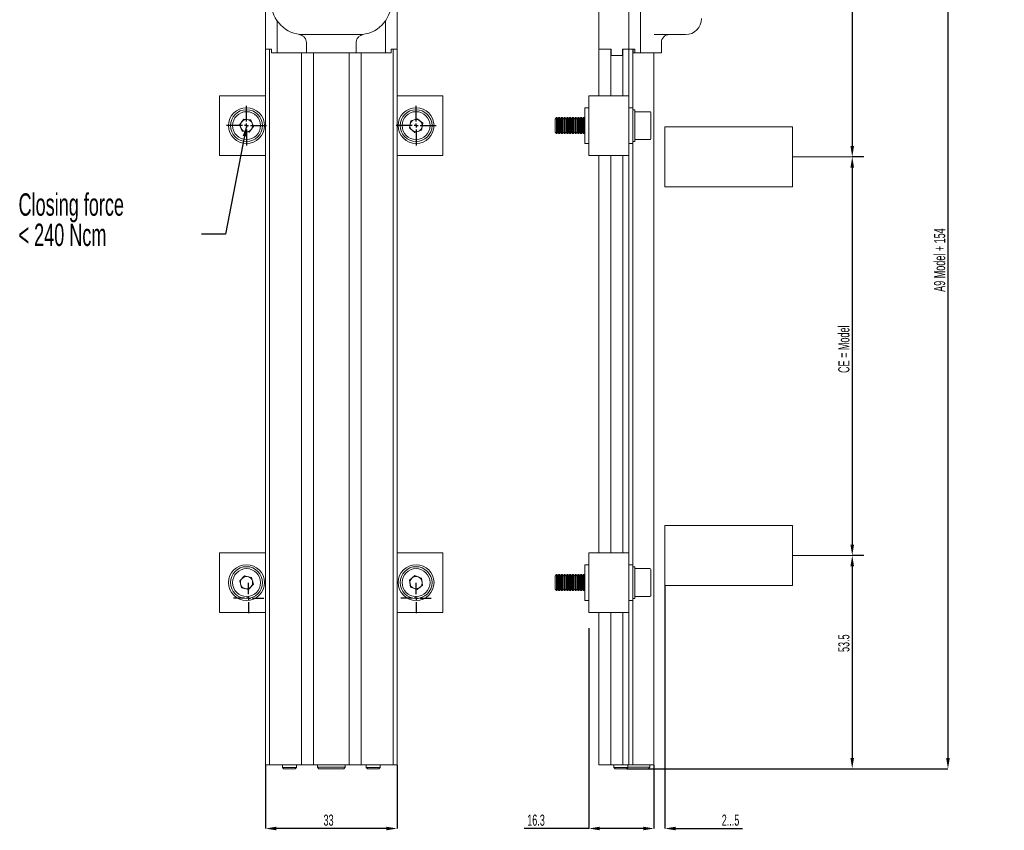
# Model space of a CAD drawing. Header units: millimetres. Extents: x -62 to 393, y 50 to 404.
# Tile 1 of 5: x -62 to 185, y 50 to 253. Entities that reach past the tile are written whole.
import ezdxf

# ---------------------------------------------------------------- set-up
doc = ezdxf.new("R2010")
doc.units = ezdxf.units.MM
doc.header["$PDSIZE"] = -1
doc.layers.add('LINEE_SOTTILI', color=7, linetype='Continuous')
doc.styles.add('SLDTEXTSTYLE2', font='TXT', dxfattribs={"width": 0.605})
doc.dimstyles.new('SLDDIMSTYLE0', dxfattribs={"dimtxt": 2.8, "dimasz": 2.7, "dimexe": 0, "dimexo": 0.0625, "dimgap": 0.7, "dimtad": 1, "dimtoh": 1, "dimlfac": 2, "dimrnd": 1e-09, "dimzin": 12, "dimdsep": 46, "dimtxsty": 'SLDTEXTSTYLE2', "dimsah": 1, "dimcen": 0.09, "dimadec": 0, "dimazin": 0, "dimtfac": 1, "dimtofl": 0, "dimtmove": 0, "dimatfit": 3, "dimfxl": 1, "dimtolj": 1, "dimtzin": 12, "dimarcsym": 0})
doc.dimstyles.new('SLDDIMSTYLE1', dxfattribs={"dimtxt": 0, "dimasz": 2.7, "dimexe": 0, "dimexo": 0.0625, "dimgap": 0, "dimtad": 0, "dimtih": 1, "dimtoh": 1, "dimdec": 0, "dimrnd": 1e-09, "dimzin": 0, "dimdsep": 46, "dimtxsty": 'Standard', "dimsah": 1, "dimcen": 0.09, "dimadec": 0, "dimazin": 0, "dimtfac": 2.7, "dimtdec": 0, "dimtofl": 0, "dimtmove": 0, "dimatfit": 3, "dimfxl": 1, "dimtolj": 1, "dimtzin": 0, "dimarcsym": 0})
doc.dimstyles.new('SLDDIMSTYLE2', dxfattribs={"dimtxt": 2.8, "dimasz": 2.7, "dimexe": 0, "dimexo": 0.0625, "dimgap": 0.7, "dimtad": 1, "dimtoh": 1, "dimlfac": 2, "dimrnd": 1e-09, "dimzin": 12, "dimdsep": 46, "dimtxsty": 'SLDTEXTSTYLE2', "dimsah": 1, "dimcen": 0.09, "dimadec": 0, "dimazin": 0, "dimtfac": 1, "dimtofl": 0, "dimtmove": 0, "dimatfit": 3, "dimfxl": 1, "dimtolj": 1, "dimtzin": 12, "dimarcsym": 0})

# ---------------------------------------------------------------- blocks, each defined once
blk = doc.blocks.new('*D4')
at = {"layer": 'Defpoints', "color": 0}
for p in [(0.1, 66.56), (33.1, 66.56), (0.1, 50.56)]:
    blk.add_point(p, dxfattribs=at)
at = {"layer": 'LINEE_SOTTILI', "color": 0, "lineweight": -2}
for p, q in [((0.1, 66.49), (0.1, 50.56)), ((33.1, 66.49), (33.1, 50.56)), ((30.4, 50.56), (2.8, 50.56))]:
    blk.add_line(p, q, dxfattribs=at)
at = {"layer": 'LINEE_SOTTILI', "color": 0}
for points in [[(2.8, 51.01), (2.8, 50.11), (0.1, 50.56)], [(30.4, 51.01), (30.4, 50.11), (33.1, 50.56)]]:
    blk.add_solid(points, dxfattribs=at)
at = {"layer": 'LINEE_SOTTILI', "color": 0, "insert": (15.92, 54.06), "char_height": 2.8, "attachment_point": 2, "style": 'SLDTEXTSTYLE2'}
blk.add_mtext('\\A1;33', dxfattribs=at)
blk = doc.blocks.new('SW_NOTE_2')
at = {"layer": 'LINEE_SOTTILI', "color": 0, "char_height": 2.8, "attachment_point": 1, "style": 'SLDTEXTSTYLE2'}
for s, insert in [('Closing force', (-22.95, 5.1)), ('< 240 Ncm', (-22.95, 1.3))]:
    blk.add_mtext(s, dxfattribs=dict(at, insert=insert))
blk = doc.blocks.new('SW_CENTERMARKSYMBOL_0')
at = {"layer": 'LINEE_SOTTILI', "color": 0}
for p, q in [((0, 0.5), (0, 1.9)), ((-0.5, 0), (-1.9, 0)), ((0, 0), (-0.25, 0)), ((0, 0), (0, 0.25)), ((0, 0), (0, -0.25)), ((0, 0), (0.25, 0)), ((0.5, 0), (1.9, 0)), ((0, -0.5), (0, -1.9))]:
    blk.add_line(p, q, dxfattribs=at)
blk = doc.blocks.new('SW_CENTERMARKSYMBOL_1')
at = {"layer": 'LINEE_SOTTILI', "color": 0}
for p, q in [((0, 0.5), (0, 1.9)), ((-0.5, 0), (-1.9, 0)), ((0, 0), (-0.25, 0)), ((0, 0), (0, 0.25)), ((0, 0), (0, -0.25)), ((0, 0), (0.25, 0)), ((0, -0.5), (0, -1.9)), ((0.5, 0), (1.9, 0))]:
    blk.add_line(p, q, dxfattribs=at)
blk = doc.blocks.new('SW_CENTERMARKSYMBOL_2')
at = {"layer": 'LINEE_SOTTILI', "color": 0}
for p, q in [((0, 0.5), (0, 2.5)), ((-0.5, 0), (-2.5, 0)), ((0, 0), (-0.25, 0)), ((0, 0), (0, 0.25)), ((0, 0), (0, -0.25)), ((0, 0), (0.25, 0)), ((0.5, 0), (2.5, 0)), ((0, -0.5), (0, -2.5))]:
    blk.add_line(p, q, dxfattribs=at)
blk = doc.blocks.new('SW_CENTERMARKSYMBOL_3')
at = {"layer": 'LINEE_SOTTILI', "color": 0}
for p, q in [((0, 0.5), (0, 2.5)), ((-0.5, 0), (-2.5, 0)), ((0, 0), (-0.25, 0)), ((0, 0), (0, 0.25)), ((0, 0), (0, -0.25)), ((0, 0), (0.25, 0)), ((0.5, 0), (2.5, 0)), ((0, -0.5), (0, -2.5))]:
    blk.add_line(p, q, dxfattribs=at)
blk = doc.blocks.new('*D10')
at = {"layer": 'Defpoints', "color": 0}
for p in [(110.7, 319.56), (147.2, 219.06), (150.08, 219.06)]:
    blk.add_point(p, dxfattribs=at)
at = {"layer": 'LINEE_SOTTILI', "color": 0, "lineweight": -2}
for p, q in [((110.76, 319.56), (147.2, 319.56)), ((147.2, 316.86), (147.2, 221.76)), ((150.02, 219.06), (147.2, 219.06))]:
    blk.add_line(p, q, dxfattribs=at)
at = {"layer": 'LINEE_SOTTILI', "color": 0}
for points in [[(146.75, 316.86), (147.65, 316.86), (147.2, 319.56)], [(146.75, 221.76), (147.65, 221.76), (147.2, 219.06)]]:
    blk.add_solid(points, dxfattribs=at)
at = {"layer": 'LINEE_SOTTILI', "color": 0, "insert": (143.7, 266), "char_height": 2.8, "attachment_point": 2, "rotation": 90, "style": 'SLDTEXTSTYLE2'}
blk.add_mtext('\\A1;100.5', dxfattribs=at)
blk = doc.blocks.new('*D11')
at = {"layer": 'Defpoints', "color": 0}
for p in [(150.08, 219.06), (147.2, 119.06), (150.08, 119.06)]:
    blk.add_point(p, dxfattribs=at)
at = {"layer": 'LINEE_SOTTILI', "color": 0, "lineweight": -2}
for p, q in [((150.02, 219.06), (147.2, 219.06)), ((147.2, 216.36), (147.2, 121.76)), ((150.02, 119.06), (147.2, 119.06))]:
    blk.add_line(p, q, dxfattribs=at)
at = {"layer": 'LINEE_SOTTILI', "color": 0}
for points in [[(146.75, 216.36), (147.65, 216.36), (147.2, 219.06)], [(146.75, 121.76), (147.65, 121.76), (147.2, 119.06)]]:
    blk.add_solid(points, dxfattribs=at)
at = {"layer": 'LINEE_SOTTILI', "color": 0, "insert": (143.7, 170.79), "char_height": 2.8, "attachment_point": 2, "rotation": 90, "style": 'SLDTEXTSTYLE2'}
blk.add_mtext('\\A1;CE = Model', dxfattribs=at)
blk = doc.blocks.new('*D12')
at = {"layer": 'Defpoints', "color": 0}
for p in [(150.08, 119.06), (96.1, 65.56), (147.2, 65.56)]:
    blk.add_point(p, dxfattribs=at)
at = {"layer": 'LINEE_SOTTILI', "color": 0, "lineweight": -2}
for p, q in [((150.02, 119.06), (147.2, 119.06)), ((147.2, 116.36), (147.2, 68.26)), ((96.16, 65.56), (147.2, 65.56))]:
    blk.add_line(p, q, dxfattribs=at)
at = {"layer": 'LINEE_SOTTILI', "color": 0}
for points in [[(146.75, 116.36), (147.65, 116.36), (147.2, 119.06)], [(146.75, 68.26), (147.65, 68.26), (147.2, 65.56)]]:
    blk.add_solid(points, dxfattribs=at)
at = {"layer": 'LINEE_SOTTILI', "color": 0, "insert": (143.7, 97.05), "char_height": 2.8, "attachment_point": 2, "rotation": 90, "style": 'SLDTEXTSTYLE2'}
blk.add_mtext('\\A1;53.5', dxfattribs=at)
blk = doc.blocks.new('*D15')
at = {"layer": 'Defpoints', "color": 0}
for p in [(110.7, 319.56), (90.65, 65.56), (171.2, 65.56)]:
    blk.add_point(p, dxfattribs=at)
at = {"layer": 'LINEE_SOTTILI', "color": 0, "lineweight": -2}
for p, q in [((110.76, 319.56), (171.2, 319.56)), ((171.2, 316.86), (171.2, 68.26)), ((90.71, 65.56), (171.2, 65.56))]:
    blk.add_line(p, q, dxfattribs=at)
at = {"layer": 'LINEE_SOTTILI', "color": 0}
for points in [[(170.75, 316.86), (171.65, 316.86), (171.2, 319.56)], [(170.75, 68.26), (171.65, 68.26), (171.2, 65.56)]]:
    blk.add_solid(points, dxfattribs=at)
at = {"layer": 'LINEE_SOTTILI', "color": 0, "insert": (167.7, 193.16), "char_height": 2.8, "attachment_point": 2, "rotation": 90, "style": 'SLDTEXTSTYLE2'}
blk.add_mtext('\\A1;A9 Model + 154', dxfattribs=at)
blk = doc.blocks.new('*D16')
at = {"layer": 'Defpoints', "color": 0}
for p in [(81.2, 100.86), (97.5, 66.56), (97.5, 50.56)]:
    blk.add_point(p, dxfattribs=at)
at = {"layer": 'LINEE_SOTTILI', "color": 0, "lineweight": -2}
for p, q in [((81.2, 100.79), (81.2, 50.56)), ((97.5, 66.49), (97.5, 50.56)), ((81.2, 50.56), (64.97, 50.56)), ((94.8, 50.56), (83.9, 50.56))]:
    blk.add_line(p, q, dxfattribs=at)
at = {"layer": 'LINEE_SOTTILI', "color": 0}
for points in [[(83.9, 51.01), (83.9, 50.11), (81.2, 50.56)], [(94.8, 51.01), (94.8, 50.11), (97.5, 50.56)]]:
    blk.add_solid(points, dxfattribs=at)
at = {"layer": 'LINEE_SOTTILI', "color": 0, "insert": (67.93, 54.06), "char_height": 2.8, "attachment_point": 2, "style": 'SLDTEXTSTYLE2'}
blk.add_mtext('\\A1;16.3', dxfattribs=at)
blk = doc.blocks.new('*D17')
at = {"layer": 'Defpoints', "color": 0}
for p in [(100.2, 111.56), (97.5, 66.56), (97.5, 50.56)]:
    blk.add_point(p, dxfattribs=at)
at = {"layer": 'LINEE_SOTTILI', "color": 0, "lineweight": -2}
for p, q in [((100.2, 111.49), (100.2, 50.56)), ((97.5, 66.49), (97.5, 50.56)), ((94.8, 50.56), (92.1, 50.56)), ((102.9, 50.56), (119.65, 50.56))]:
    blk.add_line(p, q, dxfattribs=at)
at = {"layer": 'LINEE_SOTTILI', "color": 0}
for points in [[(94.8, 51.01), (94.8, 50.11), (97.5, 50.56)], [(102.9, 51.01), (102.9, 50.11), (100.2, 50.56)]]:
    blk.add_solid(points, dxfattribs=at)
at = {"layer": 'LINEE_SOTTILI', "color": 0, "insert": (116.69, 54.06), "char_height": 2.8, "attachment_point": 2, "style": 'SLDTEXTSTYLE2'}
blk.add_mtext('\\A1;2...5', dxfattribs=at)

msp = doc.modelspace()

# ---------------------------------------------------------------- linework, layer by layer
at = {"color": 7, "linetype": 'Continuous', "lineweight": 15}
for p, q in [((83.6975, 246.0567), (83.6975, 307.2567)), ((0.1046, 246.0567), (0.1046, 291.3567)), ((33.1046, 246.0567), (33.1046, 291.3567)), ((91.1975, 246.0567), (91.1975, 291.8567)), ((94.0975, 245.1567), (94.0975, 264.8356)), ((3.0046, 245.1567), (3.0046, 253.2004)), ((30.2046, 245.1567), (30.2046, 253.2004)), ((23.6046, 249.7214), (9.6046, 249.7214)), ((105.3975, 249.7214), (97.5497, 249.7214)), ((10.3506, 245.1567), (10.3506, 247.7311)), ((22.8586, 245.1567), (22.8586, 247.7311)), ((99.3475, 245.1567), (99.3475, 247.7227)), ((1.6046, 246.0567), (0.1046, 246.0567)), ((0.1046, 66.5567), (0.1046, 246.0567)), ((0.1046, 246.0567), (1.1046, 246.0567)), ((1.1046, 66.5567), (1.1046, 246.0567)), ((1.6046, 245.1567), (1.6046, 246.0567)), ((3.0046, 245.1567), (1.6046, 245.1567)), ((10.3506, 245.1567), (3.0046, 245.1567)), ((9.1046, 66.5567), (9.1046, 245.1567)), ((22.8586, 245.1567), (10.3506, 245.1567)), ((12.1046, 245.1567), (12.1046, 66.5567)), ((21.1046, 66.5567), (21.1046, 245.1567)), ((30.2046, 245.1567), (22.8586, 245.1567)), ((24.1046, 66.5567), (24.1046, 245.1567)), ((31.6046, 245.1567), (30.2046, 245.1567)), ((33.1046, 246.0567), (31.6046, 246.0567)), ((31.6046, 245.1567), (31.6046, 246.0567)), ((32.1046, 66.5567), (32.1046, 246.0567)), ((32.1046, 246.0567), (33.1046, 246.0567)), ((33.1046, 66.5567), (33.1046, 246.0567)), ((86.7975, 246.0567), (83.6975, 246.0567)), ((83.6975, 234.3837), (83.6975, 246.0567)), ((83.6975, 246.0567), (86.6975, 246.0567)), ((86.6975, 234.3837), (86.6975, 246.0567)), ((86.7975, 244.4567), (86.7975, 246.0567)), ((89.5975, 244.4567), (86.7975, 244.4567)), ((91.1975, 246.0567), (89.5975, 246.0567)), ((89.5975, 244.4567), (89.5975, 246.0567)), ((89.6975, 234.3837), (89.6975, 246.0567)), ((89.6975, 246.0567), (91.1975, 246.0567)), ((92.6975, 246.0567), (91.1975, 246.0567)), ((91.1975, 234.3837), (91.1975, 246.0567)), ((91.1975, 246.0567), (92.1975, 246.0567)), ((92.1975, 231.3837), (92.1975, 246.0567)), ((92.2975, 245.1567), (92.2975, 246.0567)), ((92.6975, 245.1567), (92.2975, 245.1567)), ((92.6975, 245.1567), (92.6975, 246.0567)), ((94.0975, 245.1567), (92.6975, 245.1567)), ((99.3475, 245.1567), (94.0975, 245.1567)), ((97.4975, 66.5567), (97.4975, 245.1567)), ((-11.3954, 234.3837), (-11.3954, 219.3837)), ((-11.3954, 234.3837), (-8.8954, 234.3837)), ((-8.8954, 234.3837), (-1.9103, 234.3837)), ((-1.9103, 234.3837), (0.1046, 234.3837)), ((33.1046, 234.3837), (35.1195, 234.3837)), ((35.1195, 234.3837), (42.1046, 234.3837)), ((42.1046, 234.3837), (44.6046, 234.3837)), ((44.6046, 234.3837), (44.6046, 219.3837)), ((81.1792, 233.7546), (81.1975, 233.7647)), ((81.1975, 234.3837), (83.6975, 234.3837)), ((81.1975, 234.3837), (81.1975, 228.3627)), ((83.6975, 234.3837), (88.6975, 234.3837)), ((88.6975, 234.3837), (91.1975, 234.3837)), ((91.1975, 234.3837), (91.1975, 228.3627)), ((81.1975, 231.3837), (80.1975, 231.3837)), ((80.1975, 231.3837), (80.1975, 222.3837)), ((92.1975, 231.3837), (91.1975, 231.3837)), ((92.1975, 222.3837), (92.1975, 231.3837)), ((92.6975, 230.8837), (92.1975, 230.8837)), ((92.6975, 230.8837), (92.6975, 222.8837)), ((96.4975, 230.3837), (92.6975, 230.3837)), ((96.6975, 230.1837), (96.6975, 223.6096)), ((-6.4045, 227.1055), (-5.3328, 228.518)), ((-5.7171, 225.4712), (-6.4045, 227.1055)), ((-3.5737, 228.2962), (-5.3328, 228.518)), ((-2.8863, 226.6619), (-3.5737, 228.2962)), ((36.1784, 226.3058), (36.516, 228.0464)), ((38.1922, 228.6243), (36.516, 228.0464)), ((38.1922, 228.6243), (39.5308, 227.4616)), ((39.5308, 227.4616), (39.1932, 225.721)), ((73.0875, 228.8837), (72.6975, 228.4937)), ((72.6975, 228.4937), (72.6975, 225.2863)), ((73.1129, 228.8837), (73.0875, 228.8837)), ((73.0875, 224.8994), (73.0875, 228.8837)), ((73.386, 228.4937), (73.1129, 228.8837)), ((73.1129, 228.8837), (73.1129, 227.1339)), ((73.1129, 227.1339), (73.1129, 224.8837)), ((73.6591, 228.8837), (73.386, 228.4937)), ((73.386, 228.4937), (73.386, 227.0851)), ((73.8014, 228.8837), (73.6591, 228.8837)), ((73.6591, 228.8837), (73.6591, 227.1339)), ((73.6591, 227.1339), (73.6591, 224.8837)), ((74.0744, 228.4937), (73.8014, 228.8837)), ((73.8014, 228.8837), (73.8014, 227.1339)), ((73.8014, 227.1339), (73.8014, 224.8837)), ((74.3475, 228.8837), (74.0744, 228.4937)), ((74.0744, 228.4937), (74.0744, 227.0851)), ((74.4898, 228.8837), (74.3475, 228.8837)), ((74.3475, 228.8837), (74.3475, 227.1339)), ((74.3475, 227.1339), (74.3475, 224.8837)), ((74.7629, 228.4937), (74.4898, 228.8837)), ((74.4898, 228.8837), (74.4898, 227.1339)), ((74.4898, 227.1339), (74.4898, 224.8837)), ((75.036, 228.8837), (74.7629, 228.4937)), ((74.7629, 228.4937), (74.7629, 227.0851)), ((75.1783, 228.8837), (75.036, 228.8837)), ((75.036, 228.8837), (75.036, 227.1339)), ((75.036, 227.1339), (75.036, 224.8837)), ((75.4514, 228.4937), (75.1783, 228.8837)), ((75.1783, 228.8837), (75.1783, 227.1339)), ((75.1783, 227.1339), (75.1783, 224.8837)), ((75.7244, 228.8837), (75.4514, 228.4937)), ((75.4514, 228.4937), (75.4514, 227.0851)), ((75.8667, 228.8837), (75.7244, 228.8837)), ((75.7244, 228.8837), (75.7244, 227.1339)), ((75.7244, 227.1339), (75.7244, 224.8837)), ((76.1398, 228.4937), (75.8667, 228.8837)), ((75.8667, 228.8837), (75.8667, 227.1339)), ((75.8667, 227.1339), (75.8667, 224.8837)), ((76.4129, 228.8837), (76.1398, 228.4937)), ((76.1398, 228.4937), (76.1398, 227.0851)), ((76.5552, 228.8837), (76.4129, 228.8837)), ((76.4129, 228.8837), (76.4129, 227.1339)), ((76.4129, 227.1339), (76.4129, 224.8837)), ((76.8283, 228.4937), (76.5552, 228.8837)), ((76.5552, 228.8837), (76.5552, 227.1339)), ((76.5552, 227.1339), (76.5552, 224.8837)), ((77.1014, 228.8837), (76.8283, 228.4937)), ((76.8283, 228.4937), (76.8283, 227.0851)), ((77.2437, 228.8837), (77.1014, 228.8837)), ((77.1014, 228.8837), (77.1014, 227.1339)), ((77.1014, 227.1339), (77.1014, 224.8837)), ((77.5167, 228.4937), (77.2437, 228.8837)), ((77.2437, 228.8837), (77.2437, 227.1339)), ((77.2437, 227.1339), (77.2437, 224.8837)), ((77.7898, 228.8837), (77.5167, 228.4937)), ((77.5167, 228.4937), (77.5167, 227.0851)), ((77.9321, 228.8837), (77.7898, 228.8837)), ((77.7898, 228.8837), (77.7898, 227.1339)), ((77.7898, 227.1339), (77.7898, 224.8837)), ((78.2052, 228.4937), (77.9321, 228.8837)), ((77.9321, 228.8837), (77.9321, 227.1339)), ((77.9321, 227.1339), (77.9321, 224.8837)), ((78.4783, 228.8837), (78.2052, 228.4937)), ((78.2052, 228.4937), (78.2052, 227.0851)), ((78.6206, 228.8837), (78.4783, 228.8837)), ((78.4783, 228.8837), (78.4783, 227.1339)), ((78.4783, 227.1339), (78.4783, 224.8837)), ((78.8937, 228.4937), (78.6206, 228.8837)), ((78.6206, 228.8837), (78.6206, 227.1339)), ((78.6206, 227.1339), (78.6206, 224.8837)), ((79.1667, 228.8837), (78.8937, 228.4937)), ((78.8937, 228.4937), (78.8937, 227.0851)), ((79.309, 228.8837), (79.1667, 228.8837)), ((79.1667, 228.8837), (79.1667, 227.1339)), ((79.1667, 227.1339), (79.1667, 224.8837)), ((79.5821, 228.4937), (79.309, 228.8837)), ((79.309, 228.8837), (79.309, 227.1339)), ((79.309, 227.1339), (79.309, 224.8837)), ((79.8552, 228.8837), (79.5821, 228.4937)), ((79.5821, 228.4937), (79.5821, 227.0851)), ((79.9975, 228.8837), (79.8552, 228.8837)), ((79.8552, 228.8837), (79.8552, 227.1339)), ((79.8552, 227.1339), (79.8552, 224.8837)), ((80.1975, 228.5981), (79.9975, 228.8837)), ((79.9975, 228.8837), (79.9975, 227.1339)), ((79.9975, 227.1339), (79.9975, 224.8837)), ((81.1975, 228.3627), (81.1975, 225.4047)), ((91.1975, 225.4047), (91.1975, 228.3627)), ((-5.7171, 225.4712), (-3.958, 225.2493)), ((-2.8863, 226.6619), (-3.958, 225.2493)), ((36.1784, 226.3058), (37.5169, 225.1431)), ((37.5169, 225.1431), (39.1932, 225.721)), ((72.6975, 225.2863), (72.6975, 225.2737)), ((72.6975, 225.2737), (73.0875, 224.8837)), ((73.0875, 224.8994), (73.0875, 224.8837)), ((73.0875, 224.8837), (73.1129, 224.8837)), ((73.1129, 224.8837), (73.386, 225.2737)), ((73.386, 227.0851), (73.386, 225.2737)), ((73.386, 225.2737), (73.6591, 224.8837)), ((73.6591, 224.8837), (73.8014, 224.8837)), ((73.8014, 224.8837), (74.0744, 225.2737)), ((74.0744, 227.0851), (74.0744, 225.2737)), ((74.0744, 225.2737), (74.3475, 224.8837)), ((74.3475, 224.8837), (74.4898, 224.8837)), ((74.4898, 224.8837), (74.7629, 225.2737)), ((74.7629, 227.0851), (74.7629, 225.2737)), ((74.7629, 225.2737), (75.036, 224.8837)), ((75.036, 224.8837), (75.1783, 224.8837)), ((75.1783, 224.8837), (75.4514, 225.2737)), ((75.4514, 227.0851), (75.4514, 225.2737)), ((75.4514, 225.2737), (75.7244, 224.8837)), ((75.7244, 224.8837), (75.8667, 224.8837)), ((75.8667, 224.8837), (76.1398, 225.2737)), ((76.1398, 227.0851), (76.1398, 225.2737)), ((76.1398, 225.2737), (76.4129, 224.8837)), ((76.4129, 224.8837), (76.5552, 224.8837)), ((76.5552, 224.8837), (76.8283, 225.2737)), ((76.8283, 227.0851), (76.8283, 225.2737)), ((76.8283, 225.2737), (77.1014, 224.8837)), ((77.1014, 224.8837), (77.2437, 224.8837)), ((77.2437, 224.8837), (77.5167, 225.2737)), ((77.5167, 227.0851), (77.5167, 225.2737)), ((77.5167, 225.2737), (77.7898, 224.8837)), ((77.7898, 224.8837), (77.9321, 224.8837)), ((77.9321, 224.8837), (78.2052, 225.2737)), ((78.2052, 227.0851), (78.2052, 225.2737)), ((78.2052, 225.2737), (78.4783, 224.8837)), ((78.4783, 224.8837), (78.6206, 224.8837)), ((78.6206, 224.8837), (78.8937, 225.2737)), ((78.8937, 227.0851), (78.8937, 225.2737)), ((78.8937, 225.2737), (79.1667, 224.8837)), ((79.1667, 224.8837), (79.309, 224.8837)), ((79.309, 224.8837), (79.5821, 225.2737)), ((79.5821, 227.0851), (79.5821, 225.2737)), ((79.5821, 225.2737), (79.8552, 224.8837)), ((79.8552, 224.8837), (79.9975, 224.8837)), ((79.9975, 224.8837), (80.1975, 225.1693)), ((81.1975, 225.4047), (81.1975, 219.3837)), ((91.1975, 225.4047), (91.1975, 219.3837)), ((100.1975, 226.5567), (100.1975, 211.5567)), ((100.1975, 226.5567), (105.1975, 226.5567)), ((105.1975, 226.5567), (127.1975, 226.5567)), ((127.1975, 226.5567), (132.1975, 226.5567)), ((132.1975, 226.5567), (132.1975, 211.5567)), ((80.1975, 222.3837), (81.1975, 222.3837)), ((91.1975, 222.3837), (92.1975, 222.3837)), ((92.1975, 222.8837), (92.6975, 222.8837)), ((92.1975, 116.7455), (92.1975, 222.3837)), ((92.6975, 223.3837), (96.4975, 223.3837)), ((96.6975, 223.6096), (96.6975, 223.5837)), ((81.1975, 220.0026), (81.1792, 220.0128)), ((-11.3954, 219.3837), (-8.8954, 219.3837)), ((-8.8954, 219.3837), (-1.9103, 219.3837)), ((-1.9103, 219.3837), (0.1046, 219.3837)), ((33.1046, 219.3837), (35.1195, 219.3837)), ((35.1195, 219.3837), (42.1046, 219.3837)), ((42.1046, 219.3837), (44.6046, 219.3837)), ((81.1975, 219.3837), (83.6975, 219.3837)), ((83.6975, 219.3837), (88.6975, 219.3837)), ((83.6975, 119.7455), (83.6975, 219.3837)), ((86.6975, 119.7455), (86.6975, 219.3837)), ((88.6975, 219.3837), (91.1975, 219.3837)), ((89.6975, 119.7455), (89.6975, 219.3837)), ((91.1975, 119.7455), (91.1975, 219.3837)), ((100.1975, 211.5567), (105.1975, 211.5567)), ((105.1975, 211.5567), (127.1975, 211.5567)), ((127.1975, 211.5567), (132.1975, 211.5567)), ((100.1975, 126.5567), (100.1975, 111.5567)), ((100.1975, 126.5567), (105.1975, 126.5567)), ((105.1975, 126.5567), (127.1975, 126.5567)), ((127.1975, 126.5567), (132.1975, 126.5567)), ((132.1975, 126.5567), (132.1975, 111.5567)), ((-11.3954, 119.7455), (-11.3954, 104.7455)), ((-11.3954, 119.7455), (-8.8954, 119.7455)), ((-8.8954, 119.7455), (-1.9103, 119.7455)), ((-1.9103, 119.7455), (0.1046, 119.7455)), ((33.1046, 119.7455), (35.1195, 119.7455)), ((35.1195, 119.7455), (42.1046, 119.7455)), ((42.1046, 119.7455), (44.6046, 119.7455)), ((44.6046, 119.7455), (44.6046, 104.7455)), ((81.1792, 119.1164), (81.1975, 119.1265)), ((81.1975, 119.7455), (81.1975, 113.7245)), ((81.1975, 119.7455), (83.6975, 119.7455)), ((83.6975, 119.7455), (88.6975, 119.7455)), ((88.6975, 119.7455), (91.1975, 119.7455)), ((91.1975, 119.7455), (91.1975, 113.7245)), ((81.1975, 116.7455), (80.1975, 116.7455)), ((80.1975, 116.7455), (80.1975, 107.7455)), ((92.1975, 116.7455), (91.1975, 116.7455)), ((92.1975, 107.7455), (92.1975, 116.7455)), ((92.6975, 116.2455), (92.1975, 116.2455)), ((92.6975, 109.4801), (92.6975, 116.2455)), ((-6.3656, 112.675), (-5.1335, 113.95)), ((-3.4133, 113.5204), (-5.1335, 113.95)), ((37.5826, 113.9975), (36.2013, 112.8859)), ((37.5826, 113.9975), (39.2359, 113.3571)), ((73.0875, 114.2455), (72.6975, 113.8555)), ((72.6975, 113.8555), (72.6975, 110.6355)), ((73.1129, 114.2455), (73.0875, 114.2455)), ((73.0875, 114.2455), (73.0875, 110.2455)), ((73.386, 113.8555), (73.1129, 114.2455)), ((73.1129, 114.2455), (73.1129, 110.2455)), ((73.6591, 114.2455), (73.386, 113.8555)), ((73.386, 113.8555), (73.386, 110.6355)), ((73.8014, 114.2455), (73.6591, 114.2455)), ((73.6591, 114.2455), (73.6591, 110.2455)), ((74.0744, 113.8555), (73.8014, 114.2455)), ((73.8014, 114.2455), (73.8014, 110.2455)), ((74.3475, 114.2455), (74.0744, 113.8555)), ((74.0744, 113.8555), (74.0744, 110.6355)), ((74.4898, 114.2455), (74.3475, 114.2455)), ((74.3475, 114.2455), (74.3475, 110.2455)), ((74.7629, 113.8555), (74.4898, 114.2455)), ((74.4898, 114.2455), (74.4898, 110.2455)), ((75.036, 114.2455), (74.7629, 113.8555)), ((74.7629, 113.8555), (74.7629, 110.6355)), ((75.1783, 114.2455), (75.036, 114.2455)), ((75.036, 114.2455), (75.036, 110.2455)), ((75.4514, 113.8555), (75.1783, 114.2455)), ((75.1783, 114.2455), (75.1783, 110.2455)), ((75.7244, 114.2455), (75.4514, 113.8555)), ((75.4514, 113.8555), (75.4514, 110.6355)), ((75.8667, 114.2455), (75.7244, 114.2455)), ((75.7244, 114.2455), (75.7244, 110.2455)), ((76.1398, 113.8555), (75.8667, 114.2455)), ((75.8667, 114.2455), (75.8667, 110.2455)), ((76.4129, 114.2455), (76.1398, 113.8555)), ((76.1398, 113.8555), (76.1398, 110.6355)), ((76.5552, 114.2455), (76.4129, 114.2455)), ((76.4129, 114.2455), (76.4129, 110.2455)), ((76.8283, 113.8555), (76.5552, 114.2455)), ((76.5552, 114.2455), (76.5552, 110.2455)), ((77.1014, 114.2455), (76.8283, 113.8555)), ((76.8283, 113.8555), (76.8283, 110.6355)), ((77.2437, 114.2455), (77.1014, 114.2455)), ((77.1014, 114.2455), (77.1014, 110.2455)), ((77.5167, 113.8555), (77.2437, 114.2455)), ((77.2437, 114.2455), (77.2437, 110.2455)), ((77.7898, 114.2455), (77.5167, 113.8555)), ((77.5167, 113.8555), (77.5167, 110.6355)), ((77.9321, 114.2455), (77.7898, 114.2455)), ((77.7898, 114.2455), (77.7898, 110.2455)), ((78.2052, 113.8555), (77.9321, 114.2455)), ((77.9321, 114.2455), (77.9321, 110.2455)), ((78.4783, 114.2455), (78.2052, 113.8555)), ((78.2052, 113.8555), (78.2052, 110.6355)), ((78.6206, 114.2455), (78.4783, 114.2455)), ((78.4783, 114.2455), (78.4783, 110.2455)), ((78.8937, 113.8555), (78.6206, 114.2455)), ((78.6206, 114.2455), (78.6206, 110.2455)), ((79.1667, 114.2455), (78.8937, 113.8555)), ((78.8937, 113.8555), (78.8937, 110.6355)), ((79.309, 114.2455), (79.1667, 114.2455)), ((79.1667, 114.2455), (79.1667, 110.2455)), ((79.5821, 113.8555), (79.309, 114.2455)), ((79.309, 114.2455), (79.309, 110.2455)), ((79.8552, 114.2455), (79.5821, 113.8555)), ((79.5821, 113.8555), (79.5821, 110.6355)), ((79.9975, 114.2455), (79.8552, 114.2455)), ((79.8552, 114.2455), (79.8552, 110.2455)), ((80.1975, 113.9598), (79.9975, 114.2455)), ((79.9975, 114.2455), (79.9975, 110.2455)), ((81.1975, 113.7245), (81.1975, 110.7118)), ((91.1975, 110.7664), (91.1975, 113.7245)), ((96.4975, 115.7455), (92.6975, 115.7455)), ((96.6975, 115.5455), (96.6975, 108.9455)), ((-6.3656, 112.675), (-5.8775, 110.9705)), ((-2.9252, 111.8159), (-4.1573, 110.5409)), ((-3.4133, 113.5204), (-2.9252, 111.8159)), ((36.4733, 111.1338), (36.2013, 112.8859)), ((36.4733, 111.1338), (38.1266, 110.4934)), ((38.1266, 110.4934), (39.5079, 111.605)), ((39.2359, 113.3571), (39.5079, 111.605)), ((100.1975, 111.5567), (105.1975, 111.5567)), ((105.1975, 111.5567), (127.1975, 111.5567)), ((127.1975, 111.5567), (132.1975, 111.5567)), ((-5.8775, 110.9705), (-4.1573, 110.5409)), ((72.6975, 110.6355), (73.0875, 110.2455)), ((73.0875, 110.2455), (73.1129, 110.2455)), ((73.1129, 110.2455), (73.386, 110.6355)), ((73.386, 110.6355), (73.6591, 110.2455)), ((73.6591, 110.2455), (73.8014, 110.2455)), ((73.8014, 110.2455), (74.0744, 110.6355)), ((74.0744, 110.6355), (74.3475, 110.2455)), ((74.3475, 110.2455), (74.4898, 110.2455)), ((74.4898, 110.2455), (74.7629, 110.6355)), ((74.7629, 110.6355), (75.036, 110.2455)), ((75.036, 110.2455), (75.1783, 110.2455)), ((75.1783, 110.2455), (75.4514, 110.6355)), ((75.4514, 110.6355), (75.7244, 110.2455)), ((75.7244, 110.2455), (75.8667, 110.2455)), ((75.8667, 110.2455), (76.1398, 110.6355)), ((76.1398, 110.6355), (76.4129, 110.2455)), ((76.4129, 110.2455), (76.5552, 110.2455)), ((76.5552, 110.2455), (76.8283, 110.6355)), ((76.8283, 110.6355), (77.1014, 110.2455)), ((77.1014, 110.2455), (77.2437, 110.2455)), ((77.2437, 110.2455), (77.5167, 110.6355)), ((77.5167, 110.6355), (77.7898, 110.2455)), ((77.7898, 110.2455), (77.9321, 110.2455)), ((77.9321, 110.2455), (78.2052, 110.6355)), ((78.2052, 110.6355), (78.4783, 110.2455)), ((78.4783, 110.2455), (78.6206, 110.2455)), ((78.6206, 110.2455), (78.8937, 110.6355)), ((78.8937, 110.6355), (79.1667, 110.2455)), ((79.1667, 110.2455), (79.309, 110.2455)), ((79.309, 110.2455), (79.5821, 110.6355)), ((79.5821, 110.6355), (79.8552, 110.2455)), ((79.8552, 110.2455), (79.9975, 110.2455)), ((79.9975, 110.2455), (80.1975, 110.5311)), ((81.1975, 110.7664), (81.1975, 104.7455)), ((91.1975, 110.7664), (91.1975, 104.7455)), ((92.6975, 109.4801), (92.6975, 108.2455)), ((92.6975, 108.7455), (96.4975, 108.7455)), ((80.1975, 107.7455), (81.1975, 107.7455)), ((91.1975, 107.7455), (92.1975, 107.7455)), ((92.1975, 108.2455), (92.6975, 108.2455)), ((92.1975, 66.5567), (92.1975, 107.7455)), ((-11.3954, 104.7455), (-8.8954, 104.7455)), ((-8.8954, 104.7455), (-1.9103, 104.7455)), ((-1.9103, 104.7455), (0.1046, 104.7455)), ((33.1046, 104.7455), (35.1195, 104.7455)), ((35.1195, 104.7455), (42.1046, 104.7455)), ((42.1046, 104.7455), (44.6046, 104.7455)), ((81.1975, 105.3644), (81.1792, 105.3746)), ((81.1975, 104.7455), (83.6975, 104.7455)), ((83.6975, 104.7455), (88.6975, 104.7455)), ((83.6975, 66.5567), (83.6975, 104.7455)), ((86.6975, 66.5567), (86.6975, 104.7455)), ((88.6975, 104.7455), (91.1975, 104.7455)), ((89.6975, 66.5567), (89.6975, 104.7455)), ((91.1975, 66.5567), (91.1975, 104.7455)), ((0.1046, 66.5567), (1.1046, 66.5567)), ((1.1046, 66.5567), (6.1046, 66.5567)), ((4.3546, 66.5567), (4.3546, 65.8567)), ((4.3546, 65.8567), (4.6546, 65.5567)), ((4.3546, 65.8567), (7.8546, 65.8567)), ((7.5546, 65.5567), (4.6546, 65.5567)), ((6.1046, 66.5567), (9.1046, 66.5567)), ((7.5546, 65.5567), (7.8546, 65.8567)), ((7.8546, 65.8567), (7.8546, 66.5567)), ((9.1046, 66.5567), (10.6046, 66.5567)), ((10.6046, 66.5567), (12.1046, 66.5567)), ((12.1046, 66.5567), (21.1046, 66.5567)), ((13.1046, 66.5567), (13.1046, 65.9567)), ((13.1046, 65.9567), (13.5046, 65.5567)), ((13.1046, 65.9567), (18.9494, 65.9567)), ((18.6814, 65.5567), (13.5046, 65.5567)), ((19.7046, 65.5567), (18.6814, 65.5567)), ((18.9494, 65.9567), (20.1046, 65.9567)), ((19.7046, 65.5567), (20.1046, 65.9567)), ((20.1046, 65.9567), (20.1046, 66.5567)), ((21.1046, 66.5567), (22.6046, 66.5567)), ((22.6046, 66.5567), (24.1046, 66.5567)), ((24.1046, 66.5567), (27.1046, 66.5567)), ((25.3546, 66.5567), (25.3546, 65.8567)), ((25.3546, 65.8567), (25.6546, 65.5567)), ((25.3546, 65.8567), (28.7605, 65.8567)), ((28.4766, 65.5567), (25.6546, 65.5567)), ((27.1046, 66.5567), (32.1046, 66.5567)), ((28.5546, 65.5567), (28.4766, 65.5567)), ((28.5546, 65.5567), (28.8546, 65.8567)), ((28.7605, 65.8567), (28.8546, 65.8567)), ((28.8546, 65.8567), (28.8546, 66.5567)), ((32.1046, 66.5567), (33.1046, 66.5567)), ((83.6975, 66.5567), (86.6975, 66.5567)), ((86.6975, 66.5567), (89.6975, 66.5567)), ((87.4475, 66.5567), (87.4475, 65.8567)), ((87.4475, 65.8567), (87.7475, 65.5567)), ((87.4475, 65.8567), (90.9475, 65.8567)), ((90.6475, 65.5567), (87.7475, 65.5567)), ((89.6975, 66.5567), (91.1975, 66.5567)), ((90.6475, 65.5567), (90.9475, 65.8567)), ((96.0975, 65.5567), (90.6475, 65.5567)), ((90.9475, 65.8567), (90.9475, 66.5567)), ((90.9475, 65.9567), (96.4975, 65.9567)), ((91.1975, 66.5567), (92.1975, 66.5567)), ((92.1975, 66.5567), (97.4975, 66.5567)), ((96.0975, 65.5567), (96.4975, 65.9567)), ((96.4975, 65.9567), (96.4975, 66.5567))]:
    msp.add_line(p, q, dxfattribs=at)
at = {"color": 7, "linetype": 'Continuous', "lineweight": 15, "flags": 128}
for points in [[(81.1975, 233.7215), (81.1885, 233.7378), (81.1792, 233.7546)], [(81.1792, 220.0128), (81.1885, 220.0296), (81.1975, 220.0458)], [(81.1975, 119.0833), (81.1885, 119.0996), (81.1792, 119.1164)], [(81.1792, 105.3746), (81.1885, 105.3914), (81.1975, 105.4076)]]:
    msp.add_lwpolyline(points, dxfattribs=at)
at = {"color": 7, "linetype": 'Continuous', "lineweight": 15}
for centre, radius in [((-4.6454, 226.8837), 4.5), ((-4.6454, 226.8837), 4), ((-4.6454, 226.8837), 3.5), ((37.8546, 226.8837), 4.5), ((37.8546, 226.8837), 4), ((37.8546, 226.8837), 3.5), ((-4.6454, 112.2455), 4.5), ((-4.6454, 112.2455), 4), ((37.8546, 112.2455), 4.5), ((37.8546, 112.2455), 4), ((-4.6454, 112.2455), 3.5), ((37.8546, 112.2455), 3.5)]:
    msp.add_circle(centre, radius, dxfattribs=at)
for centre, radius, start, end in [((9.6046, 257.7214), 8, 180, 270), ((23.6046, 257.7214), 8, 270, 0), ((105.3975, 253.7214), 4, 270, 0), ((101.3475, 247.7214), 2, 90, 180), ((96.4975, 230.1837), 0.2, 0, 90), ((-4.6454, 226.8837), 1.5355, 142.812366, 202.812366), ((-4.6454, 226.8837), 1.5355, 82.812366, 142.812366), ((-4.6454, 226.8837), 1.5355, 22.812366, 82.812366), ((-4.6454, 226.8837), 1.5355, 322.812366, 22.812366), ((37.8546, 226.8837), 1.5355, 169.021737, 229.021737), ((37.8546, 226.8837), 1.5355, 109.021737, 169.021737), ((37.8546, 226.8837), 1.5355, 49.021737, 109.021737), ((37.8546, 226.8837), 1.5355, 349.021737, 49.021737), ((-4.6454, 226.8837), 1.5355, 202.812366, 262.812366), ((-4.6454, 226.8837), 1.5355, 262.812366, 322.812366), ((37.8546, 226.8837), 1.5355, 229.021737, 289.021737), ((37.8546, 226.8837), 1.5355, 289.021737, 349.021737), ((96.4975, 223.5837), 0.2, 270, 0), ((-4.6454, 112.2455), 1.5355, 75.978913, 135.978913), ((-4.6454, 112.2455), 1.5355, 15.978913, 75.978913), ((37.8546, 112.2455), 1.5355, 68.825747, 128.825747), ((37.8546, 112.2455), 1.5355, 8.825747, 68.825747), ((96.4975, 115.5455), 0.2, 0, 90), ((-4.6454, 112.2455), 1.5355, 135.978913, 195.978913), ((-4.6454, 112.2455), 1.5355, 195.978913, 255.978913), ((-4.6454, 112.2455), 1.5355, 255.978913, 315.978913), ((-4.6454, 112.2455), 1.5355, 315.978913, 15.978913), ((37.8546, 112.2455), 1.5355, 128.825747, 188.825747), ((37.8546, 112.2455), 1.5355, 188.825747, 248.825747), ((37.8546, 112.2455), 1.5355, 308.825747, 8.825747), ((37.8546, 112.2455), 1.5355, 248.825747, 308.825747), ((96.4975, 108.9455), 0.2, 270, 360)]:
    msp.add_arc(centre, radius, start, end, dxfattribs=at)
for points, knots in [([(10.3506, 247.7311), (10.3284, 247.9544), (10.2841, 248.401), (9.9402, 248.9973), (9.433, 249.4537), (8.9428, 249.6636), (8.6507, 249.7105), (8.5828, 249.7214)], [0, 0, 0, 0, 0.2304559, 0.46082688, 0.69339914, 0.92879806, 1, 1, 1, 1]), ([(24.6264, 249.7214), (24.402, 249.6698), (23.9532, 249.5666), (23.3928, 249.1405), (23.0028, 248.5705), (22.8674, 248.0669), (22.86, 247.7863), (22.8586, 247.7311)], [0, 0, 0, 0, 0.23648907, 0.47298525, 0.7090475, 0.9427135, 1, 1, 1, 1])]:
    msp.add_open_spline(points, degree=3, knots=knots, dxfattribs=at)
at = {"layer": 'LINEE_SOTTILI', "lineweight": 0}
for p, q in [((132.1975, 219.0567), (150.0846, 219.0567)), ((132.1975, 119.0567), (150.0846, 119.0567))]:
    msp.add_line(p, q, dxfattribs=at)

# ---------------------------------------------------------------- block references
at = {"layer": 'LINEE_SOTTILI', "xscale": 2, "yscale": 2, "zscale": 2}
for name, p in [('SW_CENTERMARKSYMBOL_2', (-4.6454, 226.8837)), ('SW_CENTERMARKSYMBOL_3', (37.8546, 226.8837)), ('SW_NOTE_2', (-15.9068, 199.6917)), ('SW_CENTERMARKSYMBOL_1', (-4.1454, 108.3567)), ('SW_CENTERMARKSYMBOL_0', (37.8546, 108.3567))]:
    msp.add_blockref(name, p, dxfattribs=at)

# ---------------------------------------------------------------- dimensions: what is measured, and where the dimension line sits
at = {"layer": 'LINEE_SOTTILI'}
dim = msp.add_linear_dim(base=(171.1975, 65.5567), p1=(110.6975, 319.5567), p2=(90.6475, 65.5567), angle=90, text='A9 Model + 154', dimstyle='SLDDIMSTYLE0', override={"dimlfac": 1}, dxfattribs=at)
dim.commit()
dim.dimension.update_dxf_attribs({"geometry": '*D15', "text_midpoint": (171.1975, 193.1625), "dimtype": 160})
for base, p1, p2, angle, picture, middle in [((147.1975, 219.0567), (110.6975, 319.5567), (150.0846, 219.0567), 90, '*D10', (147.1975, 265.9994)), ((147.1975, 65.5567), (150.0846, 119.0567), (96.0975, 65.5567), 90, '*D12', (147.1975, 97.0482)), ((0.1046, 50.5567), (33.1046, 66.5567), (0.1046, 66.5567), 0, '*D4', (15.9227, 50.5567))]:
    dim = msp.add_linear_dim(base=base, p1=p1, p2=p2, angle=angle, dimstyle='SLDDIMSTYLE0', override={"dimlfac": 1}, dxfattribs=at)
    dim.commit()
    dim.dimension.update_dxf_attribs({"geometry": picture, "text_midpoint": middle, "dimtype": 160})
dim = msp.add_linear_dim(base=(147.1975, 119.0567), p1=(150.0846, 219.0567), p2=(150.0846, 119.0567), angle=90, text='CE = Model', dimstyle='SLDDIMSTYLE0', dxfattribs=at)
dim.commit()
dim.dimension.update_dxf_attribs({"geometry": '*D11', "text_midpoint": (147.1975, 170.7856), "dimtype": 160})
dim = msp.add_linear_dim(base=(97.4975, 50.5567), p1=(100.1975, 111.5567), p2=(97.4975, 66.5567), text='2...5', dimstyle='SLDDIMSTYLE2', override={"dimlfac": 1}, dxfattribs=at)
dim.commit()
dim.dimension.update_dxf_attribs({"geometry": '*D17', "text_midpoint": (116.6932, 50.5567), "dimtype": 160})
dim = msp.add_linear_dim(base=(97.4975, 50.5567), p1=(81.1975, 100.8567), p2=(97.4975, 66.5567), dimstyle='SLDDIMSTYLE0', override={"dimlfac": 1}, dxfattribs=at)
dim.commit()
dim.dimension.update_dxf_attribs({"geometry": '*D16', "text_midpoint": (67.9266, 50.5567), "dimtype": 160})

# ---------------------------------------------------------------- leaders
msp.add_leader([(-4.6454, 226.8837), (-9.9068, 199.6917), (-15.9068, 199.6917)], dimstyle='SLDDIMSTYLE1', dxfattribs=at)

doc.saveas('drawing.dxf')
